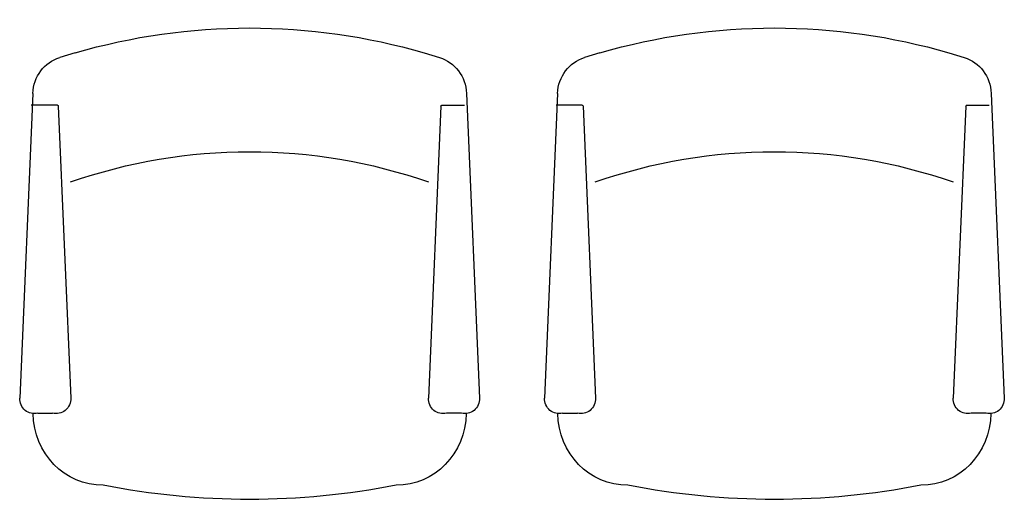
# Model space of a CAD drawing. Header units: metres. Extents: x 327.16 to 328.41, y 229.5 to 230.11.
import ezdxf

# ---------------------------------------------------------------- set-up
doc = ezdxf.new("R2010")
doc.units = ezdxf.units.M
doc.header["$LTSCALE"] = 48
doc.header["$MEASUREMENT"] = 0
doc.layers.get('0').update_dxf_attribs({"linetype": 'CONTINUOUS'})

msp = doc.modelspace()

# ---------------------------------------------------------------- linework, layer by layer
for p, q in [((327.2301, 230.0707), (327.2105, 230.0647)), ((327.6741, 230.0707), (327.6936, 230.0647)), ((327.8977, 230.0707), (327.8781, 230.0647)), ((328.3416, 230.0707), (328.3612, 230.0647)), ((327.1762, 230.019), (327.1597, 229.6314)), ((327.728, 230.019), (327.7444, 229.6314)), ((327.8438, 230.019), (327.8273, 229.6314)), ((328.3955, 230.019), (328.412, 229.6314)), ((327.2075, 230.004), (327.1743, 230.004)), ((327.2087, 230.0028), (327.2245, 229.6314)), ((327.6955, 230.0028), (327.6797, 229.6314)), ((327.6967, 230.004), (327.7254, 230.004)), ((327.8751, 230.004), (327.8419, 230.004)), ((327.8763, 230.0028), (327.8921, 229.6314)), ((328.3631, 230.0028), (328.3473, 229.6314)), ((328.3643, 230.004), (328.3929, 230.004)), ((327.1827, 229.6123), (327.2015, 229.6123)), ((327.7215, 229.6123), (327.7026, 229.6123)), ((327.8503, 229.6123), (327.8691, 229.6123)), ((328.3891, 229.6123), (328.3702, 229.6123))]:
    msp.add_line(p, q)
at = {"extrusion": (0, 0, -1)}
for centre, major_axis, start_param, end_param in [((327.4521, 229.237), (0, 0.8653), 6.012219, 6.554151), ((328.1197, 229.237), (0, 0.8653), 6.012219, 6.554151), ((327.2241, 230.0168), (0, 0.05), 4.756727, 5.996604), ((327.6801, 230.0168), (0, 0.05), 0.286582, 1.526458), ((327.8917, 230.0168), (0, 0.05), 4.756727, 5.996604), ((328.3477, 230.0168), (0, 0.05), 0.286582, 1.526458), ((327.2075, 230.0027), (0, 0.00125), 0, 1.526458), ((327.6967, 230.0027), (0, 0.00125), 4.756727, 6.283185), ((327.8751, 230.0027), (0, 0.00125), 0, 1.526458), ((328.3643, 230.0027), (0, 0.00125), 4.756727, 6.283185), ((327.452, 229.1928), (0, 0.7521), 5.961717, 6.604653), ((328.1195, 229.1928), (0, 0.7521), 5.961717, 6.604653), ((327.1781, 229.6308), (0, 0.0192), 2.888252, 4.744314), ((327.2061, 229.6308), (0, 0.0192), 1.538871, 3.394933), ((327.698, 229.6308), (0, 0.0192), 2.888252, 4.744314), ((327.7261, 229.6308), (0, 0.0192), 1.538871, 3.394933), ((327.8457, 229.6308), (0, 0.0192), 2.888252, 4.744314), ((327.8737, 229.6308), (0, 0.0192), 1.538871, 3.394933), ((328.3656, 229.6308), (0, 0.0192), 2.888252, 4.744314), ((328.3937, 229.6308), (0, 0.0192), 1.538871, 3.394933), ((327.2651, 229.6129), (0, 0.0923), 3.135407, 4.699897), ((327.6391, 229.6129), (0, 0.0923), 1.583289, 3.147778), ((327.9326, 229.6129), (0, 0.0923), 3.135407, 4.699897), ((328.3067, 229.6129), (0, 0.0923), 1.583289, 3.147778), ((327.4521, 230.5504), (0, 1.048), 2.954833, 3.328352), ((328.1197, 230.5504), (0, 1.048), 2.954833, 3.328352)]:
    msp.add_ellipse(centre, major_axis=major_axis, ratio=0.958333, start_param=start_param, end_param=end_param, dxfattribs=at)

doc.saveas('drawing.dxf')
